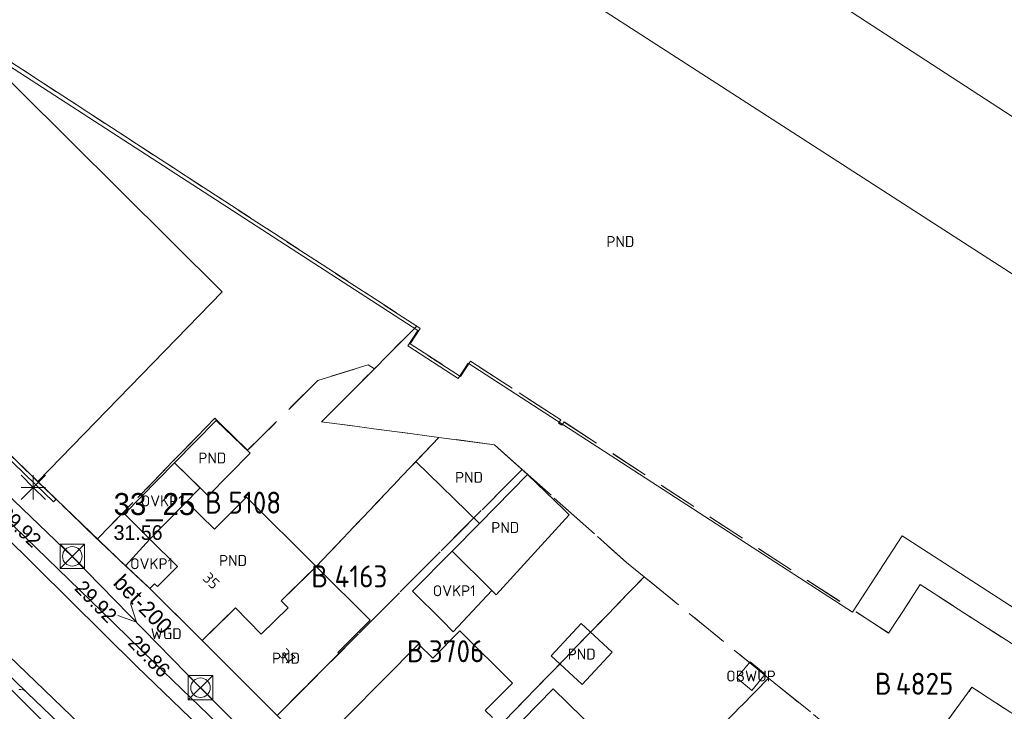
# Model space of a CAD drawing. Header units: metres. Extents: x 207644 to 210135, y 370459 to 373417.
# Tile 159 of 256: x 208551 to 208632, y 372205 to 372261. Entities that reach past the tile are written whole.
import ezdxf
from ezdxf.enums import TextEntityAlignment as Align

# ---------------------------------------------------------------- set-up
doc = ezdxf.new("R2010")
doc.units = ezdxf.units.M
doc.linetypes.add('HIDDEN2', pattern=[4.7625, 3.175, -1.5875])
for name, color, linetype in [('CON_BxH200x200mm', 7, 'Continuous'), ('CON_BxH300x300mm', 7, 'Continuous'), ('CON_BxH500x500mm', 7, 'Continuous'), ('DMM_BxH200x200mm', 7, 'Continuous'), ('GB', 1, 'Continuous'), ('GB07', 1, 'Continuous'), ('GB11', 1, 'Continuous'), ('INV_BxH200x200mm', 7, 'Continuous'), ('KAD_perceelnummer', 212, 'Continuous'), ('KAD_sectie', 212, 'Continuous'), ('KAD_Vastgesteld_Perceel', 212, 'Continuous'), ('NAR', 7, 'Continuous'), ('NLV_inspectieput', 7, 'Continuous'), ('NNR_inspectieput', 7, 'Continuous'), ('NOD_inspectieput', 7, 'Continuous'), ('OBWUP', 7, 'Continuous'), ('OVKP1', 7, 'Continuous'), ('PIJL', 7, 'Continuous'), ('PND', 7, 'Continuous'), ('WGD', 7, 'Continuous')]:
    doc.layers.add(name, color=color, linetype=linetype)
for name, color, linetype, lineweight in [('GBOR', 7, 'Continuous', 25), ('GIMGMV', 7, 'Continuous', 25), ('GMV', 7, 'Continuous', 25), ('GP1', 7, 'Continuous', 30), ('Q21_lantaarnpaal', 1, 'Continuous', 0), ('Q28_rioolput', 153, 'Continuous', 0)]:
    doc.layers.add(name, color=color, linetype=linetype, lineweight=lineweight)
doc.styles.add('ISO', font='isocpeur.ttf', dxfattribs={"height": 1})
doc.styles.add('ISOCP', font='ISOCP.shx', dxfattribs={"height": 1.8})

# ---------------------------------------------------------------- blocks, each defined once
blk = doc.blocks.new('ACMAP_ANN_TEMPLATE_Vastgesteld_Perceelnummer')
at = {"layer": 'KAD_perceelnummer', "style": 'ISOCP'}
blk.add_attdef('Perceelnummer', text='', height=1.8, dxfattribs=at).set_placement((0, 0), align=Align.MIDDLE)
at = {"layer": 'KAD_sectie', "style": 'ISOCP'}
blk.add_attdef('sectie', text='', height=1.8, dxfattribs=at).set_placement((-2.7, 0), align=Align.MIDDLE_RIGHT)
blk = doc.blocks.new('Q21')
for p, q in [((-1, 1), (0, 0)), ((0, 1), (0, 0)), ((0, 0), (1, 1)), ((-1, 0), (0, 0)), ((-1, -1), (0, 0)), ((0, 0), (1, 0)), ((0, 0), (0, -1)), ((0, 0), (1, -1))]:
    blk.add_line(p, q)
blk = doc.blocks.new('Q28')
at = {"linetype": 'Continuous'}
for p, q in [((-1, -1), (1, 1)), ((-1, 1), (1, -1))]:
    blk.add_line(p, q, dxfattribs=at)
blk.add_lwpolyline([(1, 1), (1, -1), (-1, -1), (-1, 1)], close=True)

msp = doc.modelspace()

# ---------------------------------------------------------------- linework, layer by layer
at = {"layer": 'CON_BxH200x200mm', "color": 253, "linetype": 'Continuous', "lineweight": 13}
for points in [[(208555.13, 372217.31), (208534.01, 372237.53)], [(208565.65, 372206.53), (208555.13, 372217.31)]]:
    msp.add_lwpolyline(points, dxfattribs=at)
at = {"layer": 'CON_BxH300x300mm', "color": 253, "linetype": 'Continuous', "lineweight": 13}
msp.add_lwpolyline([(208588.79, 372183.37), (208565.65, 372206.53)], dxfattribs=at)
at = {"layer": 'CON_BxH500x500mm', "color": 253, "linetype": 'Continuous', "lineweight": 13}
msp.add_lwpolyline([(208558, 372198.53), (208510.19, 372246.08)], dxfattribs=at)
at = {"layer": 'GB', "color": 253, "linetype": 'Continuous', "lineweight": 13}
for points in [[(208497.884, 372340.745), (208670.071, 372228.809)], [(208596.851, 372263.31), (208660.954, 372221.967)], [(208546.538, 372259.75), (208583.478, 372235.845)], [(208583.478, 372235.845), (208582.647, 372234.573)], [(208582.647, 372234.573), (208586.783, 372231.904)], [(208586.783, 372231.904), (208587.602, 372233.151)], [(208587.602, 372233.151), (208619.14, 372212.729)], [(208583.326, 372225.089), (208585.207, 372227.072)], [(208585.207, 372227.072), (208589.777, 372226.463)], [(208589.777, 372226.463), (208592.49, 372224.012)], [(208563.52, 372224.982), (208566.286, 372222.271)], [(208588.543, 372220.005), (208583.326, 372225.089)], [(208595.471, 372221.139), (208592.49, 372224.012)], [(208564.495, 372221.789), (208561.498, 372218.728)], [(208566.805, 372219.527), (208564.495, 372221.789)], [(208569.432, 372222.166), (208566.805, 372219.527)], [(208575.151, 372216.472), (208569.432, 372222.166)], [(208563.771, 372216.478), (208561.498, 372218.728)], [(208619.14, 372212.729), (208623.22, 372219.004)], [(208623.22, 372219.004), (208673.664, 372186.413)], [(208586.309, 372217.737), (208589.565, 372214.496)], [(208562.124, 372214.823), (208563.771, 372216.478)], [(208579.557, 372212.085), (208575.151, 372216.472)], [(208561.495, 372214.673), (208561.567, 372214.746)], [(208565.78, 372210.407), (208561.495, 372214.673)], [(208561.567, 372214.746), (208561.883, 372215.063)], [(208561.883, 372215.063), (208562.124, 372214.823)], [(208576.904, 372209.42), (208579.557, 372212.085)], [(208571.953, 372204.262), (208565.78, 372210.407)], [(208583.544, 372210.092), (208574.866, 372201.361)], [(208584.699, 372208.944), (208583.544, 372210.092)], [(208571.953, 372204.262), (208576.996, 372209.328)], [(208576.996, 372209.328), (208576.904, 372209.42)], [(208594.579, 372206.45), (208589.632, 372201.372)], [(208598.2, 372202.923), (208594.579, 372206.45)], [(208589.596, 372204.077), (208589.017, 372204.653)]]:
    msp.add_lwpolyline(points, dxfattribs=at)
at = {"layer": 'GB07', "color": 253, "linetype": 'Continuous', "lineweight": 13}
for points in [[(208575.151, 372216.472), (208572.276, 372213.663)], [(208572.276, 372213.663), (208572.833, 372213.093)], [(208568.513, 372213.076), (208565.78, 372210.407)], [(208570.614, 372210.925), (208568.513, 372213.076)], [(208572.833, 372213.093), (208570.614, 372210.925)]]:
    msp.add_lwpolyline(points, dxfattribs=at)
at = {"layer": 'GB11', "color": 253, "linetype": 'Continuous', "lineweight": 13}
for points in [[(208546.538, 372259.75), (208567.43, 372239.005)], [(208567.43, 372239.005), (208552.305, 372223.446)], [(208566.934, 372228.465), (208563.52, 372224.982)], [(208569.716, 372225.77), (208566.934, 372228.465)], [(208566.286, 372222.271), (208569.716, 372225.77)], [(208592.49, 372224.012), (208588.543, 372220.005)], [(208589.565, 372214.496), (208589.92, 372214.142), (208595.911, 372220.714), (208595.471, 372221.139)], [(208588.543, 372220.005), (208586.309, 372217.737)], [(208596.892, 372211.79), (208594.43, 372209.137)], [(208599.424, 372209.441), (208596.892, 372211.79)], [(208586.937, 372211.196), (208584.699, 372208.944)], [(208591.255, 372206.904), (208586.937, 372211.196)], [(208594.43, 372209.137), (208596.962, 372206.788)], [(208596.962, 372206.788), (208599.424, 372209.441)], [(208589.017, 372204.653), (208591.255, 372206.904)]]:
    msp.add_lwpolyline(points, dxfattribs=at)
at = {"layer": 'GBOR', "color": 253, "linetype": 'Continuous', "lineweight": 13}
for points in [[(208557.52, 372212.803), (208549.521, 372220.582)], [(208561.878, 372208.576), (208557.52, 372212.803)]]:
    msp.add_lwpolyline(points, dxfattribs=at)
at = {"layer": 'GIMGMV', "color": 253, "linetype": 'Continuous', "lineweight": 13}
for points in [[(208513.756, 372260.773), (208552.305, 372223.446)], [(208553.6, 372221.783), (208553.808, 372221.999)], [(208610.747, 372208.668), (208609.647, 372207.341)], [(208611.983, 372207.642), (208610.747, 372208.668)], [(208609.647, 372207.341), (208610.882, 372206.314)], [(208610.882, 372206.314), (208611.861, 372207.494)], [(208611.861, 372207.494), (208611.983, 372207.642)]]:
    msp.add_lwpolyline(points, dxfattribs=at)
at = {"layer": 'GMV', "color": 253, "linetype": 'Continuous', "lineweight": 13}
for points in [[(208513.547, 372260.557), (208552.096, 372223.231)], [(208514.751, 372242.98), (208585.789, 372174.633)], [(208551.348, 372206.202), (208525.861, 372230.824)], [(208552.305, 372223.446), (208553.808, 372221.999)], [(208552.096, 372223.231), (208552.096, 372223.23)], [(208552.096, 372223.23), (208553.6, 372221.783)], [(208553.808, 372221.999), (208559.5, 372216.519)], [(208560.438, 372208.286), (208549.415, 372219.185)], [(208560.342, 372215.739), (208559.5, 372216.519)], [(208561.495, 372214.673), (208560.342, 372215.739)], [(208572.113, 372197.033), (208560.438, 372208.286)], [(208572.951, 372197.903), (208561.878, 372208.576)], [(208551.438, 372206.123), (208551.348, 372206.202)], [(208554.004, 372203.644), (208551.438, 372206.123)]]:
    msp.add_lwpolyline(points, dxfattribs=at)
msp.add_lwpolyline([(208551.348, 372206.202, 0.191603), (208550.742, 372206.388)], format="xyb", dxfattribs=at)
at = {"layer": 'GP1', "color": 253, "linetype": 'Continuous', "lineweight": 13}
for points in [[(208559.413, 372220.792), (208563.52, 372224.982)], [(208565.613, 372222.931), (208563.52, 372224.982)], [(208561.498, 372218.728), (208565.613, 372222.931)], [(208561.498, 372218.728), (208559.413, 372220.792)], [(208561.498, 372218.728), (208559.5, 372216.519)], [(208586.309, 372217.737), (208583.043, 372214.455)], [(208589.565, 372214.496), (208586.374, 372211.104), (208585.47, 372212.039)], [(208583.043, 372214.455), (208585.47, 372212.039)]]:
    msp.add_lwpolyline(points, dxfattribs=at)
at = {"layer": 'KAD_Vastgesteld_Perceel', "color": 253, "linetype": 'HIDDEN2', "lineweight": 13}
for points in [[(208416.676, 372344.028), (208450.592, 372317.366), (208464.281, 372306.605), (208480.324, 372291.986), (208485.156, 372287.583), (208498.769, 372275.177), (208501.39, 372272.644), (208533.761, 372241.366), (208557.18, 372218.726), (208557.247, 372218.662), (208557.303, 372218.607), (208561.495, 372214.673), (208565.78, 372210.407), (208571.953, 372204.262), (208574.866, 372201.361), (208580.918, 372195.346), (208581.664, 372194.607), (208590.602, 372185.752), (208589.454, 372184.593), (208603.488, 372171.627), (208603.921, 372172.166), (208638.506, 372139.239)], [(208676.925, 372181.263), (208624.703, 372214.99), (208622.108, 372211.013), (208595.474, 372228.332), (208595.301, 372228.058), (208595.019, 372228.237), (208595.206, 372228.512), (208587.795, 372233.334), (208586.978, 372232.069), (208582.857, 372234.743), (208583.675, 372236.008), (208583.391, 372236.193), (208519.184, 372277.963), (208518.163, 372276.371), (208514.09, 372278.985), (208512.303, 372280.191), (208516.548, 372286.841), (208498.022, 372301.342), (208492.894, 372305.355), (208489.003, 372308.401), (208460.407, 372330.498), (208444.729, 372342.613)]]:
    msp.add_lwpolyline(points, dxfattribs=at)
for points in [[(208498.022, 372301.342), (208516.548, 372286.841), (208512.303, 372280.191), (208514.09, 372278.985), (208518.163, 372276.371), (208519.184, 372277.963), (208583.391, 372236.193), (208579.913, 372232.698), (208579.413, 372233.025), (208575.263, 372231.729), (208569.519, 372226.007), (208566.829, 372228.634), (208563.42, 372225.135), (208557.18, 372218.726), (208533.761, 372241.366), (208501.39, 372272.644), (208506.369, 372277.892), (208498.344, 372285.506), (208490.141, 372292.914), (208498.022, 372301.342)], [(208583.391, 372236.193), (208583.675, 372236.008), (208582.857, 372234.743), (208586.978, 372232.069), (208587.795, 372233.334), (208595.206, 372228.512), (208595.019, 372228.237), (208595.301, 372228.058), (208595.474, 372228.332), (208622.108, 372211.013), (208624.703, 372214.99), (208676.925, 372181.263), (208673.504, 372177.521), (208628.948, 372206.568), (208623.084, 372198.543), (208612.245, 372207.329), (208602.052, 372215.629), (208600.599, 372216.812), (208592.043, 372224.443), (208589.777, 372226.463), (208585.207, 372227.072), (208575.583, 372228.347), (208579.913, 372232.698), (208583.391, 372236.193)], [(208579.913, 372232.698), (208575.583, 372228.347), (208585.207, 372227.072), (208575.151, 372216.472), (208572.276, 372213.663), (208572.833, 372213.093), (208570.614, 372210.925), (208568.513, 372213.076), (208565.78, 372210.407), (208561.495, 372214.673), (208557.303, 372218.607), (208557.247, 372218.662), (208557.18, 372218.726), (208563.42, 372225.135), (208566.829, 372228.634), (208569.519, 372226.007), (208575.263, 372231.729), (208579.413, 372233.025), (208579.913, 372232.698)], [(208585.207, 372227.072), (208589.777, 372226.463), (208592.043, 372224.443), (208571.953, 372204.262), (208565.78, 372210.407), (208568.513, 372213.076), (208570.614, 372210.925), (208572.833, 372213.093), (208572.276, 372213.663), (208575.151, 372216.472), (208585.207, 372227.072)], [(208592.043, 372224.443), (208600.599, 372216.812), (208602.052, 372215.629), (208581.664, 372194.607), (208580.918, 372195.346), (208574.866, 372201.361), (208571.953, 372204.262), (208592.043, 372224.443)], [(208581.664, 372194.607), (208602.052, 372215.629), (208612.245, 372207.329), (208601.154, 372195.945), (208600.926, 372196.171), (208590.602, 372185.752), (208581.664, 372194.607)], [(208603.921, 372172.166), (208603.488, 372171.627), (208589.454, 372184.593), (208590.602, 372185.752), (208600.926, 372196.171), (208601.154, 372195.945), (208612.245, 372207.329), (208623.084, 372198.543), (208604.131, 372172.446), (208603.921, 372172.166)], [(208628.948, 372206.568), (208673.504, 372177.521), (208639.212, 372140.011), (208638.506, 372139.239), (208603.921, 372172.166), (208604.131, 372172.446), (208623.084, 372198.543), (208628.948, 372206.568)]]:
    msp.add_lwpolyline(points, close=True, dxfattribs=at)
at = {"layer": 'NOD_inspectieput', "color": 253, "lineweight": 13}
for centre in [(208555.13, 372217.31), (208565.65, 372206.53)]:
    msp.add_circle(centre, 0.8, dxfattribs=at)
at = {"layer": 'PIJL', "color": 253, "lineweight": 13}
msp.add_lwpolyline([(208559.9, 372213.45), (208560.39, 372211.92), (208558.87, 372212.45)], dxfattribs=at)

# ---------------------------------------------------------------- block references
at = {"layer": 'KAD_Vastgesteld_Perceel', "color": 253, "linetype": 'HIDDEN2', "lineweight": 13}
ref = msp.add_blockref('ACMAP_ANN_TEMPLATE_Vastgesteld_Perceelnummer', (208570.109, 372221.716), dxfattribs=at)
ref.add_attrib('Perceelnummer', '5108', dxfattribs={"layer": 'KAD_perceelnummer', "lineweight": 13, "height": 1.8, "style": 'ISOCP'}).set_placement((208570.109, 372221.716), align=Align.MIDDLE)
ref.add_attrib('sectie', 'B', dxfattribs={"layer": 'KAD_sectie', "lineweight": 13, "height": 1.8, "style": 'ISOCP'}).set_placement((208567.409, 372221.716), align=Align.MIDDLE_RIGHT)
ref = msp.add_blockref('ACMAP_ANN_TEMPLATE_Vastgesteld_Perceelnummer', (208578.817, 372215.667), dxfattribs=at)
ref.add_attrib('Perceelnummer', '4163', dxfattribs={"layer": 'KAD_perceelnummer', "lineweight": 13, "height": 1.8, "style": 'ISOCP'}).set_placement((208578.817, 372215.667), align=Align.MIDDLE)
ref.add_attrib('sectie', 'B', dxfattribs={"layer": 'KAD_sectie', "lineweight": 13, "height": 1.8, "style": 'ISOCP'}).set_placement((208576.117, 372215.667), align=Align.MIDDLE_RIGHT)
ref = msp.add_blockref('ACMAP_ANN_TEMPLATE_Vastgesteld_Perceelnummer', (208586.662, 372209.525), dxfattribs=at)
ref.add_attrib('Perceelnummer', '3706', dxfattribs={"layer": 'KAD_perceelnummer', "lineweight": 13, "height": 1.8, "style": 'ISOCP'}).set_placement((208586.662, 372209.525), align=Align.MIDDLE)
ref.add_attrib('sectie', 'B', dxfattribs={"layer": 'KAD_sectie', "lineweight": 13, "height": 1.8, "style": 'ISOCP'}).set_placement((208583.962, 372209.525), align=Align.MIDDLE_RIGHT)
ref = msp.add_blockref('ACMAP_ANN_TEMPLATE_Vastgesteld_Perceelnummer', (208625.062, 372206.857), dxfattribs=at)
ref.add_attrib('Perceelnummer', '4825', dxfattribs={"layer": 'KAD_perceelnummer', "lineweight": 13, "height": 1.8, "style": 'ISOCP'}).set_placement((208625.062, 372206.857), align=Align.MIDDLE)
ref.add_attrib('sectie', 'B', dxfattribs={"layer": 'KAD_sectie', "lineweight": 13, "height": 1.8, "style": 'ISOCP'}).set_placement((208622.362, 372206.857), align=Align.MIDDLE_RIGHT)
at = {"layer": 'Q21_lantaarnpaal', "color": 253}
msp.add_blockref('Q21', (208551.923, 372222.969), dxfattribs=at)
at = {"layer": 'Q28_rioolput', "color": 253}
for p in [(208555.129, 372217.31), (208565.648, 372206.527)]:
    msp.add_blockref('Q28', p, dxfattribs=at)

# ---------------------------------------------------------------- texts
at = {"layer": 'DMM_BxH200x200mm', "color": 253, "lineweight": 13}
msp.add_text('bet-200', height=1.3, rotation=314.3, dxfattribs=at).set_placement((208558.4, 372215.04))
at = {"layer": 'INV_BxH200x200mm', "color": 253, "lineweight": 13}
for s, rotation, p in [('29.92', 316.25, (208548.97, 372220.71)), ('29.92', 314.3, (208555.24, 372214.62)), ('29.86', 314.3, (208559.61, 372210.14))]:
    msp.add_text(s, height=1.2, rotation=rotation, dxfattribs=at).set_placement(p)
at = {"layer": 'NAR', "color": 253, "linetype": 'Continuous', "lineweight": 13, "style": 'ISO'}
for s, p in [('35', (208566.529, 372215.305)), ('37', (208572.775, 372209.088))]:
    msp.add_text(s, height=0.9, rotation=315.1, dxfattribs=at).set_placement(p, align=Align.MIDDLE_CENTER)
at = {"layer": 'NLV_inspectieput', "color": 253, "lineweight": 13}
msp.add_text('31.56', height=1.2, dxfattribs=at).set_placement((208558.52, 372218.66))
at = {"layer": 'NNR_inspectieput', "color": 253, "lineweight": 13}
msp.add_text('33_25', height=1.8, dxfattribs=at).set_placement((208558.52, 372220.7))
at = {"layer": 'OBWUP', "color": 253, "linetype": 'Continuous', "lineweight": 13, "style": 'ISO'}
msp.add_text('OBWUP', height=0.9, dxfattribs=at).set_placement((208610.815, 372207.491), align=Align.MIDDLE_CENTER)
at = {"layer": 'OVKP1', "color": 253, "linetype": 'Continuous', "lineweight": 13, "style": 'ISO'}
for p in [(208562.513, 372221.86), (208561.636, 372216.703), (208586.466, 372214.484)]:
    msp.add_text('OVKP1', height=0.9, dxfattribs=at).set_placement(p, align=Align.MIDDLE_CENTER)
at = {"layer": 'PND', "color": 253, "linetype": 'Continuous', "lineweight": 13, "style": 'ISO'}
for p in [(208600.101, 372243.136), (208566.618, 372225.377), (208587.685, 372223.792), (208590.654, 372219.674), (208568.323, 372216.971), (208596.927, 372209.289), (208572.669, 372208.957)]:
    msp.add_text('PND', height=0.9, dxfattribs=at).set_placement(p, align=Align.MIDDLE_CENTER)
at = {"layer": 'WGD', "color": 253, "linetype": 'Continuous', "lineweight": 13, "style": 'ISO'}
msp.add_text('WGD', height=0.9, dxfattribs=at).set_placement((208562.836, 372210.966), align=Align.MIDDLE_CENTER)

doc.saveas('drawing.dxf')
